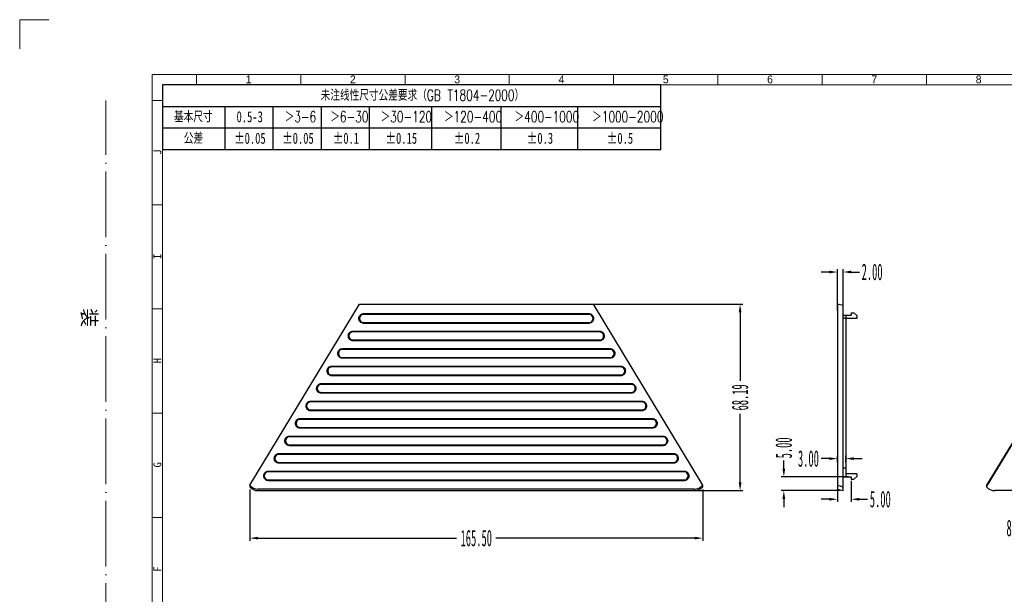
# Model space of a CAD drawing. Header units: millimetres. Extents: x 2960 to 3589, y 1910 to 2355.
# Tile 2 of 3: x 2960 to 3319, y 2145 to 2355. Entities that reach past the tile are written whole.
import ezdxf

# ---------------------------------------------------------------- set-up
doc = ezdxf.new("R2010")
doc.units = ezdxf.units.MM
for name, pattern in [('ACAD_ISO04W100', [30, 24, -3, 0, -3]), ('CENTERLINE', [30, 12, -1.5, 3, -1.5, 12]), ('SLD-实线', [0])]:
    doc.linetypes.add(name, pattern=pattern)
doc.layers.add('框', color=1, linetype='CENTERLINE', lineweight=5)
doc.layers.add('蓝色线', color=5, linetype='SLD-实线')
doc.styles.add('s', font='txt')
doc.styles.add('SLDTEXTSTYLE1', font='TXT', dxfattribs={"width": 0.469})
doc.styles.add('SLDTEXTSTYLE6', font='TXT', dxfattribs={"width": 0.7, "bigfont": 'bigfont'})
doc.styles.add('SLDTEXTSTYLE7', font='TXT', dxfattribs={"width": 0.7})
doc.styles.get("Standard").update_dxf_attribs({"font": 'arial.ttf'})
doc.dimstyles.new('副本 SLDDIMSTYLE1', dxfattribs={"dimtxt": 6, "dimasz": 3, "dimexe": 1, "dimexo": 1, "dimgap": 0.875, "dimtad": 0, "dimrnd": 1e-09, "dimzin": 4, "dimdsep": 46, "dimtxsty": 'SLDTEXTSTYLE1', "dimcen": 0.09, "dimclrd": 4, "dimclre": 4, "dimclrt": 6, "dimadec": 0, "dimazin": 0, "dimtfac": 1, "dimtofl": 0, "dimtmove": 0, "dimatfit": 3, "dimfxl": 0, "dimtolj": 1, "dimtzin": 12, "dimarcsym": 0})

# ---------------------------------------------------------------- blocks, each defined once
blk = doc.blocks.new('SW_TABLEANNOTATION_0')
at = {"layer": '蓝色线', "color": 0}
for p, q in [((0, 0), (0, -12.39)), ((95.59, 0), (0, 0)), ((95.59, -12.39), (95.59, 0)), ((0, -4.13), (95.59, -4.13)), ((11.95, -4.13), (11.95, -12.39)), ((21.18, -4.13), (21.18, -12.39)), ((30.4, -4.13), (30.4, -12.39)), ((39.63, -4.13), (39.63, -12.39)), ((51.58, -4.13), (51.58, -12.39)), ((64.89, -4.13), (64.89, -12.39)), ((79.56, -4.13), (79.56, -12.39)), ((0, -8.26), (95.59, -8.26)), ((0, -12.39), (95.59, -12.39))]:
    blk.add_line(p, q, dxfattribs=at)
at = {"layer": '蓝色线', "color": 0, "attachment_point": 1}
for s, insert, char_height, style in [('\\M+196A2\\M+1928D线\\M+190AB\\M+18EDA\\M+190A1\\M+18CF6\\M+18DB7\\M+19776\\M+18B81\\M+18169GB T1804-2000\\M+1816A', (30.32, -0.93), 2.11667, 'SLDTEXTSTYLE6'), ('\\M+18AEE\\M+1967B\\M+18EDA\\M+190A1', (2.2, -5.06), 2.1167, 'SLDTEXTSTYLE6'), ('0.5-3', (14.2, -5.06), 2.117, 'SLDTEXTSTYLE7'), ('\\M+181843-6', (23.43, -5.06), 2.1167, 'SLDTEXTSTYLE6'), ('\\M+181846-30', (32.18, -5.06), 2.1167, 'SLDTEXTSTYLE6'), ('\\M+1818430-120', (41.82, -5.06), 2.1167, 'SLDTEXTSTYLE6'), ('\\M+18184120-400', (53.98, -5.06), 2.1167, 'SLDTEXTSTYLE6'), ('\\M+18184400-1000', (67.5, -5.06), 2.1167, 'SLDTEXTSTYLE6'), ('\\M+181841000-2000', (82.38, -5.06), 2.1167, 'SLDTEXTSTYLE6'), ('\\M+18CF6\\M+18DB7', (4.09, -9.19), 2.1167, 'SLDTEXTSTYLE6'), ('\\M+5A1C00.05', (13.73, -9.19), 2.1167, 'SLDTEXTSTYLE7'), ('\\M+5A1C00.05', (22.95, -9.19), 2.1167, 'SLDTEXTSTYLE7'), ('\\M+5A1C00.1', (32.65, -9.19), 2.1167, 'SLDTEXTSTYLE7'), ('\\M+5A1C00.15', (42.77, -9.19), 2.1167, 'SLDTEXTSTYLE7'), ('\\M+5A1C00.2', (55.87, -9.19), 2.1167, 'SLDTEXTSTYLE7'), ('\\M+5A1C00.3', (69.86, -9.19), 2.1167, 'SLDTEXTSTYLE7'), ('\\M+5A1C00.5', (85.21, -9.19), 2.1167, 'SLDTEXTSTYLE7')]:
    blk.add_mtext(s, dxfattribs=dict(at, insert=insert, char_height=char_height, style=style))
blk = doc.blocks.new('*D61')
at = {"color": 4, "lineweight": -2}
for p, q in [((3165.34, 2250.84), (3223.77, 2250.84)), ((3222.77, 2247.84), (3222.77, 2222.78)), ((3222.77, 2185.65), (3222.77, 2210.71)), ((3193.31, 2182.65), (3223.77, 2182.65))]:
    blk.add_line(p, q, dxfattribs=at)
at = {"color": 4}
for points in [[(3222.27, 2247.84), (3223.27, 2247.84), (3222.77, 2250.84)], [(3222.27, 2185.65), (3223.27, 2185.65), (3222.77, 2182.65)]]:
    blk.add_solid(points, dxfattribs=at)
at = {"layer": 'Defpoints', "color": 0}
for p in [(3164.34, 2250.84), (3222.77, 2250.84), (3192.31, 2182.65)]:
    blk.add_point(p, dxfattribs=at)
at = {"color": 6, "insert": (3222.77, 2216.75), "char_height": 6, "attachment_point": 5, "rotation": 90, "style": 'SLDTEXTSTYLE1'}
blk.add_mtext('\\A1;68.19', dxfattribs=at)
blk = doc.blocks.new('*D62')
at = {"color": 4, "lineweight": -2}
for p, q in [((3043.63, 2183.07), (3043.63, 2164.29)), ((3209.13, 2183.07), (3209.13, 2164.29)), ((3046.63, 2165.29), (3119.18, 2165.29)), ((3206.13, 2165.29), (3133.59, 2165.29))]:
    blk.add_line(p, q, dxfattribs=at)
at = {"color": 4}
for points in [[(3046.63, 2165.79), (3046.63, 2164.79), (3043.63, 2165.29)], [(3206.13, 2165.79), (3206.13, 2164.79), (3209.13, 2165.29)]]:
    blk.add_solid(points, dxfattribs=at)
at = {"layer": 'Defpoints', "color": 0}
for p in [(3043.63, 2184.07), (3209.13, 2184.07), (3043.63, 2165.29)]:
    blk.add_point(p, dxfattribs=at)
at = {"color": 6, "insert": (3126.38, 2165.29), "char_height": 6, "attachment_point": 5, "style": 'SLDTEXTSTYLE1'}
blk.add_mtext('\\A1;165.50', dxfattribs=at)
blk = doc.blocks.new('*D63')
at = {"color": 4, "lineweight": -2}
for p, q in [((3258.37, 2248.36), (3258.37, 2263.57)), ((3260.37, 2250.13), (3260.37, 2263.57)), ((3255.37, 2262.57), (3252.37, 2262.57)), ((3263.37, 2262.57), (3266.37, 2262.57))]:
    blk.add_line(p, q, dxfattribs=at)
at = {"color": 4}
for points in [[(3255.37, 2263.07), (3255.37, 2262.07), (3258.37, 2262.57)], [(3263.37, 2263.07), (3263.37, 2262.07), (3260.37, 2262.57)]]:
    blk.add_solid(points, dxfattribs=at)
at = {"layer": 'Defpoints', "color": 0}
for p in [(3260.37, 2262.57), (3260.37, 2249.13), (3258.37, 2247.36)]:
    blk.add_point(p, dxfattribs=at)
at = {"color": 6, "insert": (3271, 2262.57), "char_height": 6, "attachment_point": 5, "style": 'SLDTEXTSTYLE1'}
blk.add_mtext('\\A1;2.00', dxfattribs=at)
blk = doc.blocks.new('*D64')
at = {"color": 4, "lineweight": -2}
for p, q in [((3258.37, 2184.3), (3258.37, 2178.51)), ((3263.37, 2186.25), (3263.37, 2178.51)), ((3255.37, 2179.51), (3252.37, 2179.51)), ((3266.37, 2179.51), (3269.37, 2179.51))]:
    blk.add_line(p, q, dxfattribs=at)
at = {"color": 4}
for points in [[(3255.37, 2180.01), (3255.37, 2179.01), (3258.37, 2179.51)], [(3266.37, 2180.01), (3266.37, 2179.01), (3263.37, 2179.51)]]:
    blk.add_solid(points, dxfattribs=at)
at = {"layer": 'Defpoints', "color": 0}
for p in [(3263.37, 2187.25), (3258.37, 2185.3), (3263.37, 2179.51)]:
    blk.add_point(p, dxfattribs=at)
at = {"color": 6, "insert": (3274, 2179.51), "char_height": 6, "attachment_point": 5, "style": 'SLDTEXTSTYLE1'}
blk.add_mtext('\\A1;5.00', dxfattribs=at)
blk = doc.blocks.new('*D65')
at = {"color": 4, "lineweight": -2}
for p, q in [((3255.37, 2194.36), (3252.37, 2194.36)), ((3258.37, 2193.02), (3258.37, 2195.36)), ((3261.37, 2193.02), (3261.37, 2195.36)), ((3264.37, 2194.36), (3267.37, 2194.36))]:
    blk.add_line(p, q, dxfattribs=at)
at = {"color": 4}
for points in [[(3255.37, 2194.86), (3255.37, 2193.86), (3258.37, 2194.36)], [(3264.37, 2194.86), (3264.37, 2193.86), (3261.37, 2194.36)]]:
    blk.add_solid(points, dxfattribs=at)
at = {"layer": 'Defpoints', "color": 0}
for p in [(3258.37, 2194.36), (3258.37, 2192.02), (3261.37, 2192.02)]:
    blk.add_point(p, dxfattribs=at)
at = {"color": 6, "insert": (3247.74, 2194.36), "char_height": 6, "attachment_point": 5, "style": 'SLDTEXTSTYLE1'}
blk.add_mtext('\\A1;3.00', dxfattribs=at)
blk = doc.blocks.new('*D67')
at = {"color": 4, "lineweight": -2}
for p, q in [((3331.56, 2185.85), (3331.56, 2167.95)), ((3339.56, 2185.85), (3339.56, 2167.95)), ((3331.56, 2168.95), (3328.56, 2168.95)), ((3336.56, 2168.95), (3334.56, 2168.95))]:
    blk.add_line(p, q, dxfattribs=at)
at = {"color": 4}
for points in [[(3334.56, 2169.45), (3334.56, 2168.45), (3331.56, 2168.95)], [(3336.56, 2169.45), (3336.56, 2168.45), (3339.56, 2168.95)]]:
    blk.add_solid(points, dxfattribs=at)
at = {"layer": 'Defpoints', "color": 0}
for p in [(3331.56, 2186.85), (3339.56, 2186.85), (3339.56, 2168.95)]:
    blk.add_point(p, dxfattribs=at)
at = {"color": 6, "insert": (3323.93, 2168.95), "char_height": 6, "attachment_point": 5, "style": 'SLDTEXTSTYLE1'}
blk.add_mtext('\\A1;8.00', dxfattribs=at)
blk = doc.blocks.new('*D70')
at = {"color": 4, "lineweight": -2}
for p, q in [((3238.75, 2190.65), (3238.75, 2193.65)), ((3262.37, 2187.65), (3237.75, 2187.65)), ((3259.37, 2182.65), (3237.75, 2182.65)), ((3238.75, 2179.65), (3238.75, 2176.65))]:
    blk.add_line(p, q, dxfattribs=at)
at = {"color": 4}
for points in [[(3238.25, 2190.65), (3239.25, 2190.65), (3238.75, 2187.65)], [(3238.25, 2179.65), (3239.25, 2179.65), (3238.75, 2182.65)]]:
    blk.add_solid(points, dxfattribs=at)
at = {"layer": 'Defpoints', "color": 0}
for p in [(3238.75, 2187.65), (3263.37, 2187.65), (3260.37, 2182.65)]:
    blk.add_point(p, dxfattribs=at)
at = {"color": 6, "insert": (3238.75, 2198.28), "char_height": 6, "attachment_point": 5, "rotation": 90, "style": 'SLDTEXTSTYLE1'}
blk.add_mtext('\\A1;5.00', dxfattribs=at)

msp = doc.modelspace()

# ---------------------------------------------------------------- linework, layer by layer
at = {"color": 7, "linetype": 'Continuous'}
for p, q in [((3043.676, 2184.644), (3083.687, 2250.839)), ((3083.687, 2250.839), (3169.076, 2250.839)), ((3169.076, 2250.839), (3209.088, 2184.644)), ((3258.37, 2250.839), (3258.37, 2183.211)), ((3260.37, 2250.336), (3258.37, 2250.839)), ((3260.37, 2182.652), (3260.37, 2250.336)), ((3312.812, 2184.072), (3352.866, 2250.336)), ((3352.866, 2250.839), (3312.855, 2184.644)), ((3085.229, 2247.132), (3085.229, 2247.364)), ((3085.229, 2247.364), (3167.535, 2247.364)), ((3085.229, 2247.164), (3167.535, 2247.164)), ((3167.535, 2247.132), (3085.229, 2247.132)), ((3167.535, 2247.132), (3167.535, 2247.364)), ((3260.37, 2246.836), (3263.37, 2246.836)), ((3260.37, 2245.774), (3261.37, 2245.774)), ((3261.37, 2246.836), (3261.37, 2187.652)), ((3265.37, 2245.636), (3261.37, 2245.636)), ((3263.37, 2247.636), (3263.37, 2246.836)), ((3263.37, 2247.636), (3264.37, 2247.636)), ((3265.37, 2246.636), (3264.37, 2247.636)), ((3265.37, 2246.636), (3265.37, 2245.636)), ((3085.229, 2243.807), (3085.229, 2244.039)), ((3085.229, 2244.039), (3167.535, 2244.039)), ((3167.535, 2244.007), (3085.229, 2244.007)), ((3167.535, 2243.807), (3085.229, 2243.807)), ((3167.535, 2243.807), (3167.535, 2244.039)), ((3081.365, 2240.74), (3081.365, 2240.971)), ((3081.365, 2240.971), (3171.399, 2240.971)), ((3081.365, 2240.772), (3171.399, 2240.772)), ((3171.399, 2240.74), (3081.365, 2240.74)), ((3081.365, 2237.415), (3081.365, 2237.646)), ((3081.365, 2237.646), (3171.399, 2237.646)), ((3171.399, 2237.614), (3081.365, 2237.614)), ((3171.399, 2240.74), (3171.399, 2240.971)), ((3171.399, 2237.415), (3171.399, 2237.646)), ((3077.501, 2234.347), (3077.501, 2234.579)), ((3077.501, 2234.579), (3175.263, 2234.579)), ((3077.501, 2234.379), (3175.263, 2234.379)), ((3175.263, 2234.347), (3077.501, 2234.347)), ((3171.399, 2237.415), (3081.365, 2237.415)), ((3175.263, 2234.347), (3175.263, 2234.579)), ((3077.501, 2231.022), (3077.501, 2231.254)), ((3077.501, 2231.254), (3175.263, 2231.254)), ((3175.263, 2231.222), (3077.501, 2231.222)), ((3175.263, 2231.022), (3077.501, 2231.022)), ((3175.263, 2231.022), (3175.263, 2231.254)), ((3073.637, 2227.954), (3073.637, 2228.186)), ((3073.637, 2228.186), (3179.127, 2228.186)), ((3073.637, 2227.986), (3179.127, 2227.986)), ((3179.127, 2227.954), (3073.637, 2227.954)), ((3179.127, 2227.954), (3179.127, 2228.186)), ((3073.637, 2224.629), (3073.637, 2224.861)), ((3073.637, 2224.861), (3179.127, 2224.861)), ((3179.127, 2224.829), (3073.637, 2224.829)), ((3179.127, 2224.629), (3073.637, 2224.629)), ((3179.127, 2224.629), (3179.127, 2224.861)), ((3069.773, 2221.562), (3069.773, 2221.794)), ((3069.773, 2221.794), (3182.991, 2221.794)), ((3069.773, 2221.594), (3182.991, 2221.594)), ((3182.991, 2221.562), (3069.773, 2221.562)), ((3182.991, 2221.562), (3182.991, 2221.794)), ((3069.773, 2218.237), (3069.773, 2218.469)), ((3069.773, 2218.469), (3182.991, 2218.469)), ((3182.991, 2218.437), (3069.773, 2218.437)), ((3182.991, 2218.237), (3069.773, 2218.237)), ((3182.991, 2218.237), (3182.991, 2218.469)), ((3065.909, 2215.169), (3065.909, 2215.401)), ((3065.909, 2215.401), (3186.855, 2215.401)), ((3065.909, 2215.201), (3186.855, 2215.201)), ((3186.855, 2215.169), (3065.909, 2215.169)), ((3186.855, 2215.169), (3186.855, 2215.401)), ((3062.045, 2208.777), (3062.045, 2209.008)), ((3062.045, 2209.008), (3190.719, 2209.008)), ((3062.045, 2208.809), (3190.719, 2208.809)), ((3190.719, 2208.777), (3062.045, 2208.777)), ((3065.909, 2211.844), (3065.909, 2212.076)), ((3065.909, 2212.076), (3186.855, 2212.076)), ((3186.855, 2212.044), (3065.909, 2212.044)), ((3186.855, 2211.844), (3065.909, 2211.844)), ((3186.855, 2211.844), (3186.855, 2212.076)), ((3190.719, 2208.777), (3190.719, 2209.008)), ((3062.045, 2205.452), (3062.045, 2205.683)), ((3062.045, 2205.683), (3190.719, 2205.683)), ((3190.719, 2205.651), (3062.045, 2205.651)), ((3190.719, 2205.452), (3062.045, 2205.452)), ((3190.719, 2205.452), (3190.719, 2205.683)), ((3058.181, 2202.384), (3058.181, 2202.616)), ((3058.181, 2202.616), (3194.583, 2202.616)), ((3058.181, 2202.416), (3194.583, 2202.416)), ((3194.583, 2202.384), (3058.181, 2202.384)), ((3194.583, 2202.384), (3194.583, 2202.616)), ((3058.181, 2199.059), (3058.181, 2199.291)), ((3058.181, 2199.291), (3194.583, 2199.291)), ((3194.583, 2199.259), (3058.181, 2199.259)), ((3194.583, 2199.059), (3058.181, 2199.059)), ((3194.583, 2199.059), (3194.583, 2199.291)), ((3054.317, 2195.991), (3054.317, 2196.223)), ((3054.317, 2196.223), (3198.447, 2196.223)), ((3054.317, 2196.023), (3198.447, 2196.023)), ((3198.447, 2195.991), (3054.317, 2195.991)), ((3198.447, 2195.991), (3198.447, 2196.223)), ((3054.317, 2192.667), (3054.317, 2192.898)), ((3054.317, 2192.898), (3198.447, 2192.898)), ((3198.447, 2192.866), (3054.317, 2192.866)), ((3198.447, 2192.667), (3054.317, 2192.667)), ((3198.447, 2192.667), (3198.447, 2192.898)), ((3260.37, 2190.99), (3261.37, 2190.99)), ((3050.452, 2189.599), (3050.452, 2189.831)), ((3050.452, 2189.831), (3202.311, 2189.831)), ((3050.452, 2189.631), (3202.311, 2189.631)), ((3202.311, 2189.599), (3050.452, 2189.599)), ((3202.311, 2189.599), (3202.311, 2189.831)), ((3260.37, 2187.652), (3263.37, 2187.652)), ((3265.37, 2188.852), (3261.37, 2188.852)), ((3263.37, 2187.652), (3263.37, 2186.852)), ((3264.37, 2186.852), (3265.37, 2187.852)), ((3265.37, 2188.852), (3265.37, 2187.852)), ((3050.452, 2186.274), (3050.452, 2186.506)), ((3050.452, 2186.506), (3202.311, 2186.506)), ((3202.311, 2186.474), (3050.452, 2186.474)), ((3202.311, 2186.274), (3050.452, 2186.274)), ((3202.311, 2186.274), (3202.311, 2186.506)), ((3263.37, 2186.852), (3264.37, 2186.852)), ((3046.69, 2183.211), (3046.635, 2182.652)), ((3046.635, 2182.652), (3206.128, 2182.652)), ((3206.074, 2183.211), (3046.69, 2183.211)), ((3206.074, 2183.211), (3206.128, 2182.652)), ((3258.37, 2183.211), (3260.37, 2182.652)), ((3475.307, 2182.652), (3315.814, 2182.652))]:
    msp.add_line(p, q, dxfattribs=at)
for centre, major_axis, ratio, start_param, end_param in [((3085.229, 2245.586), (0, -1.547), 0.9698733, 3.1415927, 6.2831853), ((3167.535, 2245.586), (0, -1.547), 0.9698733, 0, 3.1415927), ((3081.365, 2239.193), (0, -1.547), 0.9698733, 3.1415927, 6.2831853), ((3171.399, 2239.193), (0, -1.547), 0.9698733, 0, 3.1415927), ((3077.501, 2232.8), (0, -1.547), 0.9698733, 3.1415927, 6.2831853), ((3175.263, 2232.8), (0, -1.547), 0.9698733, 0, 3.1415927), ((3073.637, 2226.408), (0, -1.547), 0.9698733, 3.1415927, 6.2831853), ((3179.127, 2226.408), (0, -1.547), 0.9698733, 0, 3.1415927), ((3069.773, 2220.015), (0, -1.547), 0.9698733, 3.1415927, 6.2831853), ((3182.991, 2220.015), (0, -1.547), 0.9698733, 0, 3.1415927), ((3065.909, 2213.623), (0, -1.547), 0.9698733, 3.1415927, 6.2831853), ((3186.855, 2213.623), (0, -1.547), 0.9698733, 0, 3.1415927), ((3062.045, 2207.23), (0, -1.547), 0.9698733, 3.1415927, 6.2831853), ((3190.719, 2207.23), (0, -1.547), 0.9698733, 0, 3.1415927), ((3058.181, 2200.837), (0, -1.547), 0.9698733, 3.1415927, 6.2831853), ((3194.583, 2200.837), (0, -1.547), 0.9698733, 0, 3.1415927), ((3054.317, 2194.445), (0, -1.547), 0.9698733, 3.1415927, 6.2831853), ((3198.447, 2194.445), (0, -1.547), 0.9698733, 0, 3.1415927), ((3050.452, 2188.052), (0, -1.547), 0.9698733, 3.1415927, 6.2831853), ((3202.311, 2188.052), (0, -1.547), 0.9698733, 0, 3.1415927), ((3043.004, 2149.198), (9.167, 130.609), 0.0143728, 1.2969692, 1.3015218), ((3046.665, 2186.805), (0.402, 4.135), 0.9628341, -3.9004861, -3.0481406), ((3046.719, 2187.364), (0.402, 4.135), 0.9628341, -3.9050387, -3.0481406), ((3206.045, 2187.364), (-0.402, 4.135), 0.9628341, -3.2350447, -2.3781466), ((3206.099, 2186.805), (-0.402, 4.135), 0.9628341, -3.2350447, -2.3826992), ((3209.76, 2149.198), (-9.167, 130.609), 0.0143728, -1.3015218, -1.2969692), ((3395.066, 2149.198), (459.79, -130.569), 0.0071036, -1.8706419, -1.8660893), ((3312.183, 2149.198), (9.167, 130.609), 0.0143728, 1.2969692, 1.3015218), ((3315.844, 2186.805), (0.402, 4.135), 0.9628341, 2.3826992, 3.2350447)]:
    msp.add_ellipse(centre, major_axis=major_axis, ratio=ratio, start_param=start_param, end_param=end_param, dxfattribs=at)
for points, knots in [([(3085.229, 2243.807), (3085.001, 2243.807), (3084.538, 2243.902), (3083.963, 2244.306), (3083.583, 2244.897), (3083.454, 2245.587), (3083.585, 2246.276), (3083.965, 2246.867), (3084.54, 2247.269), (3085.001, 2247.364), (3085.229, 2247.364)], [0, 0, 0, 0, 0.1250333, 0.2500642, 0.3751568, 0.5002614, 0.6253496, 0.7503499, 0.8752184, 1, 1, 1, 1]), ([(3085.229, 2244.007), (3085.027, 2244.007), (3084.617, 2244.092), (3084.108, 2244.451), (3083.773, 2244.976), (3083.659, 2245.587), (3083.774, 2246.198), (3084.109, 2246.722), (3084.618, 2247.08), (3085.027, 2247.164), (3085.229, 2247.164)], [0, 0, 0, 0, 0.1250244, 0.2500528, 0.3751496, 0.5002609, 0.6253558, 0.7503598, 0.8752265, 1, 1, 1, 1]), ([(3167.535, 2247.364), (3167.763, 2247.364), (3168.225, 2247.269), (3168.801, 2246.865), (3169.18, 2246.274), (3169.31, 2245.584), (3169.179, 2244.895), (3168.799, 2244.304), (3168.224, 2243.902), (3167.763, 2243.807), (3167.535, 2243.807)], [0, 0, 0, 0, 0.1250333, 0.2500642, 0.3751568, 0.5002614, 0.6253496, 0.7503499, 0.8752184, 1, 1, 1, 1]), ([(3167.535, 2247.164), (3167.737, 2247.164), (3168.147, 2247.08), (3168.656, 2246.72), (3168.991, 2246.196), (3169.105, 2245.584), (3168.99, 2244.973), (3168.654, 2244.449), (3168.146, 2244.091), (3167.737, 2244.007), (3167.535, 2244.007)], [0, 0, 0, 0, 0.1250244, 0.2500528, 0.3751496, 0.5002609, 0.6253558, 0.7503598, 0.8752265, 1, 1, 1, 1]), ([(3081.365, 2237.415), (3081.137, 2237.415), (3080.674, 2237.51), (3080.099, 2237.913), (3079.719, 2238.505), (3079.59, 2239.194), (3079.72, 2239.884), (3080.101, 2240.474), (3080.676, 2240.877), (3081.137, 2240.971), (3081.365, 2240.971)], [0, 0, 0, 0, 0.1250333, 0.2500642, 0.3751568, 0.5002614, 0.6253496, 0.7503499, 0.8752184, 1, 1, 1, 1]), ([(3081.365, 2237.614), (3081.163, 2237.614), (3080.753, 2237.699), (3080.244, 2238.058), (3079.909, 2238.583), (3079.795, 2239.194), (3079.91, 2239.805), (3080.245, 2240.329), (3080.754, 2240.687), (3081.163, 2240.772), (3081.365, 2240.772)], [0, 0, 0, 0, 0.1250244, 0.2500528, 0.3751496, 0.5002609, 0.6253558, 0.7503598, 0.8752265, 1, 1, 1, 1]), ([(3171.399, 2240.971), (3171.627, 2240.971), (3172.089, 2240.876), (3172.665, 2240.473), (3173.044, 2239.881), (3173.174, 2239.192), (3173.043, 2238.502), (3172.663, 2237.912), (3172.088, 2237.509), (3171.627, 2237.415), (3171.399, 2237.415)], [0, 0, 0, 0, 0.1250333, 0.2500642, 0.3751568, 0.5002614, 0.6253496, 0.7503499, 0.8752184, 1, 1, 1, 1]), ([(3171.399, 2240.772), (3171.601, 2240.772), (3172.011, 2240.687), (3172.52, 2240.328), (3172.855, 2239.803), (3172.969, 2239.192), (3172.854, 2238.581), (3172.518, 2238.057), (3172.01, 2237.699), (3171.601, 2237.614), (3171.399, 2237.614)], [0, 0, 0, 0, 0.1250244, 0.2500528, 0.3751496, 0.5002609, 0.6253558, 0.7503598, 0.8752265, 1, 1, 1, 1]), ([(3077.501, 2231.022), (3077.272, 2231.022), (3076.81, 2231.117), (3076.235, 2231.521), (3075.855, 2232.112), (3075.726, 2232.802), (3075.856, 2233.491), (3076.236, 2234.082), (3076.811, 2234.484), (3077.273, 2234.579), (3077.501, 2234.579)], [0, 0, 0, 0, 0.1250333, 0.2500642, 0.3751568, 0.5002614, 0.6253496, 0.7503499, 0.8752184, 1, 1, 1, 1]), ([(3077.501, 2231.222), (3077.298, 2231.222), (3076.889, 2231.306), (3076.38, 2231.666), (3076.045, 2232.19), (3075.931, 2232.802), (3076.046, 2233.413), (3076.381, 2233.937), (3076.89, 2234.295), (3077.299, 2234.379), (3077.501, 2234.379)], [0, 0, 0, 0, 0.1250244, 0.2500528, 0.3751496, 0.5002609, 0.6253558, 0.7503598, 0.8752265, 1, 1, 1, 1]), ([(3175.263, 2234.579), (3175.491, 2234.579), (3175.953, 2234.484), (3176.529, 2234.08), (3176.908, 2233.489), (3177.038, 2232.799), (3176.907, 2232.11), (3176.527, 2231.519), (3175.952, 2231.117), (3175.491, 2231.022), (3175.263, 2231.022)], [0, 0, 0, 0, 0.1250333, 0.2500642, 0.3751568, 0.5002614, 0.6253496, 0.7503499, 0.8752184, 1, 1, 1, 1]), ([(3175.263, 2234.379), (3175.465, 2234.379), (3175.875, 2234.294), (3176.384, 2233.935), (3176.719, 2233.41), (3176.833, 2232.799), (3176.718, 2232.188), (3176.382, 2231.664), (3175.874, 2231.306), (3175.465, 2231.222), (3175.263, 2231.222)], [0, 0, 0, 0, 0.1250244, 0.2500528, 0.3751496, 0.5002609, 0.6253558, 0.7503598, 0.8752265, 1, 1, 1, 1]), ([(3073.637, 2224.629), (3073.408, 2224.63), (3072.946, 2224.724), (3072.371, 2225.128), (3071.991, 2225.719), (3071.862, 2226.409), (3071.992, 2227.099), (3072.372, 2227.689), (3072.947, 2228.091), (3073.409, 2228.186), (3073.637, 2228.186)], [0, 0, 0, 0, 0.1250333, 0.2500642, 0.3751568, 0.5002614, 0.6253496, 0.7503499, 0.8752184, 1, 1, 1, 1]), ([(3073.637, 2224.829), (3073.434, 2224.829), (3073.025, 2224.914), (3072.516, 2225.273), (3072.181, 2225.798), (3072.067, 2226.409), (3072.182, 2227.02), (3072.517, 2227.544), (3073.026, 2227.902), (3073.435, 2227.986), (3073.637, 2227.986)], [0, 0, 0, 0, 0.1250244, 0.2500528, 0.3751496, 0.5002609, 0.6253558, 0.7503598, 0.8752265, 1, 1, 1, 1]), ([(3179.127, 2228.186), (3179.355, 2228.186), (3179.818, 2228.091), (3180.393, 2227.688), (3180.772, 2227.096), (3180.902, 2226.406), (3180.771, 2225.717), (3180.391, 2225.127), (3179.816, 2224.724), (3179.355, 2224.63), (3179.127, 2224.629)], [0, 0, 0, 0, 0.1250333, 0.2500642, 0.3751568, 0.5002614, 0.6253496, 0.7503499, 0.8752184, 1, 1, 1, 1]), ([(3179.127, 2227.986), (3179.329, 2227.986), (3179.739, 2227.902), (3180.248, 2227.543), (3180.583, 2227.018), (3180.697, 2226.407), (3180.582, 2225.796), (3180.246, 2225.272), (3179.738, 2224.913), (3179.329, 2224.829), (3179.127, 2224.829)], [0, 0, 0, 0, 0.1250244, 0.2500528, 0.3751496, 0.5002609, 0.6253558, 0.7503598, 0.8752265, 1, 1, 1, 1]), ([(3069.773, 2218.237), (3069.544, 2218.237), (3069.082, 2218.332), (3068.507, 2218.735), (3068.127, 2219.327), (3067.998, 2220.017), (3068.128, 2220.706), (3068.508, 2221.297), (3069.083, 2221.699), (3069.545, 2221.794), (3069.773, 2221.794)], [0, 0, 0, 0, 0.1250333, 0.2500642, 0.3751568, 0.5002614, 0.6253496, 0.7503499, 0.8752184, 1, 1, 1, 1]), ([(3069.773, 2218.437), (3069.57, 2218.437), (3069.161, 2218.521), (3068.652, 2218.88), (3068.317, 2219.405), (3068.203, 2220.017), (3068.318, 2220.627), (3068.653, 2221.151), (3069.162, 2221.51), (3069.571, 2221.594), (3069.773, 2221.594)], [0, 0, 0, 0, 0.1250244, 0.2500528, 0.3751496, 0.5002609, 0.6253558, 0.7503598, 0.8752265, 1, 1, 1, 1]), ([(3182.991, 2221.794), (3183.219, 2221.793), (3183.682, 2221.699), (3184.257, 2221.295), (3184.636, 2220.704), (3184.766, 2220.014), (3184.635, 2219.324), (3184.255, 2218.734), (3183.68, 2218.332), (3183.219, 2218.237), (3182.991, 2218.237)], [0, 0, 0, 0, 0.1250333, 0.2500642, 0.3751568, 0.5002614, 0.6253496, 0.7503499, 0.8752184, 1, 1, 1, 1]), ([(3182.991, 2221.594), (3183.193, 2221.594), (3183.603, 2221.509), (3184.112, 2221.15), (3184.447, 2220.625), (3184.561, 2220.014), (3184.446, 2219.403), (3184.111, 2218.879), (3183.602, 2218.521), (3183.193, 2218.437), (3182.991, 2218.437)], [0, 0, 0, 0, 0.1250244, 0.2500528, 0.3751496, 0.5002609, 0.6253558, 0.7503598, 0.8752265, 1, 1, 1, 1]), ([(3065.909, 2211.844), (3065.68, 2211.844), (3065.218, 2211.939), (3064.643, 2212.343), (3064.263, 2212.934), (3064.134, 2213.624), (3064.264, 2214.313), (3064.644, 2214.904), (3065.219, 2215.306), (3065.681, 2215.401), (3065.909, 2215.401)], [0, 0, 0, 0, 0.1250333, 0.2500642, 0.3751568, 0.5002614, 0.6253496, 0.7503499, 0.8752184, 1, 1, 1, 1]), ([(3065.909, 2212.044), (3065.706, 2212.044), (3065.297, 2212.129), (3064.788, 2212.488), (3064.453, 2213.013), (3064.338, 2213.624), (3064.454, 2214.235), (3064.789, 2214.759), (3065.298, 2215.117), (3065.707, 2215.201), (3065.909, 2215.201)], [0, 0, 0, 0, 0.1250244, 0.2500528, 0.3751496, 0.5002609, 0.6253558, 0.7503598, 0.8752265, 1, 1, 1, 1]), ([(3186.855, 2215.401), (3187.083, 2215.401), (3187.546, 2215.306), (3188.121, 2214.902), (3188.5, 2214.311), (3188.63, 2213.621), (3188.499, 2212.932), (3188.119, 2212.341), (3187.544, 2211.939), (3187.083, 2211.844), (3186.855, 2211.844)], [0, 0, 0, 0, 0.1250333, 0.2500642, 0.3751568, 0.5002614, 0.6253496, 0.7503499, 0.8752184, 1, 1, 1, 1]), ([(3186.855, 2215.201), (3187.057, 2215.201), (3187.467, 2215.117), (3187.976, 2214.757), (3188.311, 2214.233), (3188.425, 2213.621), (3188.31, 2213.01), (3187.975, 2212.486), (3187.466, 2212.128), (3187.057, 2212.044), (3186.855, 2212.044)], [0, 0, 0, 0, 0.1250244, 0.2500528, 0.3751496, 0.5002609, 0.6253558, 0.7503598, 0.8752265, 1, 1, 1, 1]), ([(3062.045, 2205.452), (3061.816, 2205.452), (3061.354, 2205.547), (3060.779, 2205.95), (3060.399, 2206.542), (3060.269, 2207.232), (3060.4, 2207.921), (3060.78, 2208.511), (3061.355, 2208.914), (3061.817, 2209.008), (3062.045, 2209.008)], [0, 0, 0, 0, 0.1250333, 0.2500642, 0.3751568, 0.5002614, 0.6253496, 0.7503499, 0.8752184, 1, 1, 1, 1]), ([(3062.045, 2205.651), (3061.842, 2205.651), (3061.433, 2205.736), (3060.924, 2206.095), (3060.589, 2206.62), (3060.474, 2207.231), (3060.59, 2207.842), (3060.925, 2208.366), (3061.434, 2208.724), (3061.843, 2208.809), (3062.045, 2208.809)], [0, 0, 0, 0, 0.1250244, 0.2500528, 0.3751496, 0.5002609, 0.6253558, 0.7503598, 0.8752265, 1, 1, 1, 1]), ([(3190.719, 2209.008), (3190.947, 2209.008), (3191.41, 2208.913), (3191.985, 2208.51), (3192.365, 2207.918), (3192.494, 2207.229), (3192.363, 2206.539), (3191.983, 2205.949), (3191.408, 2205.546), (3190.947, 2205.452), (3190.719, 2205.452)], [0, 0, 0, 0, 0.1250333, 0.2500642, 0.3751568, 0.5002614, 0.6253496, 0.7503499, 0.8752184, 1, 1, 1, 1]), ([(3190.719, 2208.809), (3190.921, 2208.809), (3191.331, 2208.724), (3191.84, 2208.365), (3192.175, 2207.84), (3192.289, 2207.229), (3192.174, 2206.618), (3191.839, 2206.094), (3191.33, 2205.736), (3190.921, 2205.651), (3190.719, 2205.651)], [0, 0, 0, 0, 0.1250244, 0.2500528, 0.3751496, 0.5002609, 0.6253558, 0.7503598, 0.8752265, 1, 1, 1, 1]), ([(3058.181, 2199.059), (3057.952, 2199.059), (3057.49, 2199.154), (3056.915, 2199.558), (3056.535, 2200.149), (3056.405, 2200.839), (3056.536, 2201.528), (3056.916, 2202.119), (3057.491, 2202.521), (3057.953, 2202.616), (3058.181, 2202.616)], [0, 0, 0, 0, 0.1250333, 0.2500642, 0.3751568, 0.5002614, 0.6253496, 0.7503499, 0.8752184, 1, 1, 1, 1]), ([(3058.181, 2199.259), (3057.978, 2199.259), (3057.569, 2199.343), (3057.06, 2199.703), (3056.725, 2200.227), (3056.61, 2200.839), (3056.725, 2201.45), (3057.061, 2201.974), (3057.57, 2202.332), (3057.979, 2202.416), (3058.181, 2202.416)], [0, 0, 0, 0, 0.1250244, 0.2500528, 0.3751496, 0.5002609, 0.6253558, 0.7503598, 0.8752265, 1, 1, 1, 1]), ([(3194.583, 2202.616), (3194.811, 2202.616), (3195.274, 2202.521), (3195.849, 2202.117), (3196.229, 2201.526), (3196.358, 2200.836), (3196.228, 2200.147), (3195.847, 2199.556), (3195.272, 2199.154), (3194.811, 2199.059), (3194.583, 2199.059)], [0, 0, 0, 0, 0.1250333, 0.2500642, 0.3751568, 0.5002614, 0.6253496, 0.7503499, 0.8752184, 1, 1, 1, 1]), ([(3194.583, 2202.416), (3194.786, 2202.416), (3195.195, 2202.331), (3195.704, 2201.972), (3196.039, 2201.447), (3196.153, 2200.836), (3196.038, 2200.225), (3195.703, 2199.701), (3195.194, 2199.343), (3194.785, 2199.259), (3194.583, 2199.259)], [0, 0, 0, 0, 0.1250244, 0.2500528, 0.3751496, 0.5002609, 0.6253558, 0.7503598, 0.8752265, 1, 1, 1, 1]), ([(3054.317, 2192.667), (3054.088, 2192.667), (3053.626, 2192.762), (3053.051, 2193.165), (3052.671, 2193.757), (3052.541, 2194.446), (3052.672, 2195.136), (3053.052, 2195.726), (3053.627, 2196.129), (3054.089, 2196.223), (3054.317, 2196.223)], [0, 0, 0, 0, 0.1250333, 0.2500642, 0.3751568, 0.5002614, 0.6253496, 0.7503499, 0.8752184, 1, 1, 1, 1]), ([(3054.317, 2192.866), (3054.114, 2192.866), (3053.704, 2192.951), (3053.196, 2193.31), (3052.86, 2193.835), (3052.746, 2194.446), (3052.861, 2195.057), (3053.197, 2195.581), (3053.706, 2195.939), (3054.115, 2196.023), (3054.317, 2196.023)], [0, 0, 0, 0, 0.1250244, 0.2500528, 0.3751496, 0.5002609, 0.6253558, 0.7503598, 0.8752265, 1, 1, 1, 1]), ([(3198.447, 2196.223), (3198.676, 2196.223), (3199.138, 2196.128), (3199.713, 2195.725), (3200.093, 2195.133), (3200.222, 2194.443), (3200.092, 2193.754), (3199.712, 2193.164), (3199.137, 2192.761), (3198.675, 2192.667), (3198.447, 2192.667)], [0, 0, 0, 0, 0.1250333, 0.2500642, 0.3751568, 0.5002614, 0.6253496, 0.7503499, 0.8752184, 1, 1, 1, 1]), ([(3198.447, 2196.023), (3198.65, 2196.023), (3199.059, 2195.939), (3199.568, 2195.58), (3199.903, 2195.055), (3200.017, 2194.444), (3199.902, 2193.833), (3199.567, 2193.309), (3199.058, 2192.951), (3198.649, 2192.866), (3198.447, 2192.866)], [0, 0, 0, 0, 0.1250244, 0.2500528, 0.3751496, 0.5002609, 0.6253558, 0.7503598, 0.8752265, 1, 1, 1, 1]), ([(3050.452, 2186.274), (3050.224, 2186.274), (3049.762, 2186.369), (3049.186, 2186.773), (3048.807, 2187.364), (3048.677, 2188.054), (3048.808, 2188.743), (3049.188, 2189.334), (3049.763, 2189.736), (3050.225, 2189.831), (3050.452, 2189.831)], [0, 0, 0, 0, 0.1250333, 0.2500642, 0.3751568, 0.5002614, 0.6253496, 0.7503499, 0.8752184, 1, 1, 1, 1]), ([(3050.452, 2186.474), (3050.25, 2186.474), (3049.84, 2186.558), (3049.331, 2186.917), (3048.996, 2187.442), (3048.882, 2188.054), (3048.997, 2188.665), (3049.333, 2189.189), (3049.842, 2189.547), (3050.251, 2189.631), (3050.452, 2189.631)], [0, 0, 0, 0, 0.1250244, 0.2500528, 0.3751496, 0.5002609, 0.6253558, 0.7503598, 0.8752265, 1, 1, 1, 1]), ([(3202.311, 2189.831), (3202.54, 2189.831), (3203.002, 2189.736), (3203.577, 2189.332), (3203.957, 2188.741), (3204.086, 2188.051), (3203.956, 2187.361), (3203.576, 2186.771), (3203.001, 2186.369), (3202.539, 2186.274), (3202.311, 2186.274)], [0, 0, 0, 0, 0.1250333, 0.2500642, 0.3751568, 0.5002614, 0.6253496, 0.7503499, 0.8752184, 1, 1, 1, 1]), ([(3202.311, 2189.631), (3202.514, 2189.631), (3202.923, 2189.546), (3203.432, 2189.187), (3203.767, 2188.662), (3203.881, 2188.051), (3203.766, 2187.44), (3203.431, 2186.916), (3202.922, 2186.558), (3202.513, 2186.474), (3202.311, 2186.474)], [0, 0, 0, 0, 0.1250244, 0.2500528, 0.3751496, 0.5002609, 0.6253558, 0.7503598, 0.8752265, 1, 1, 1, 1])]:
    msp.add_open_spline(points, degree=3, knots=knots, dxfattribs=at)
at = {"layer": '框', "color": 1, "linetype": 'Continuous', "lineweight": 15}
for p, q in [((3024.14, 2330.992), (3024.14, 2334.802)), ((3062.244, 2330.992), (3062.244, 2334.802)), ((3100.348, 2330.992), (3100.348, 2334.802)), ((3138.451, 2330.992), (3138.451, 2334.802)), ((3176.555, 2330.992), (3176.555, 2334.802)), ((3214.659, 2330.992), (3214.659, 2334.802)), ((3252.763, 2330.992), (3252.763, 2334.802)), ((3290.866, 2330.992), (3290.866, 2334.802)), ((3011.756, 2325.276), (3007.946, 2325.276)), ((3011.756, 2287.172), (3007.946, 2287.172)), ((3011.756, 2249.068), (3007.946, 2249.068)), ((3011.756, 2210.965), (3007.946, 2210.965)), ((3011.756, 2172.861), (3007.946, 2172.861))]:
    msp.add_line(p, q, dxfattribs=at)
at = {"layer": '框', "color": 1, "linetype": 'ACAD_ISO04W100', "lineweight": 15}
msp.add_line((2990.989, 1944.238), (2990.989, 2325.276), dxfattribs=at)
at = {"layer": '框', "color": 1, "linetype": 'Continuous', "lineweight": 15}
msp.add_lwpolyline([(2970.172, 2354.803), (2959.573, 2354.803), (2959.573, 2344.204)], dxfattribs=at)
for points in [[(3007.946, 1934.713), (3573.787, 1934.713), (3573.787, 2334.802), (3007.946, 2334.802)], [(3011.756, 1938.523), (3569.976, 1938.523), (3569.976, 2330.992), (3011.756, 2330.992)]]:
    msp.add_lwpolyline(points, close=True, dxfattribs=at)

# ---------------------------------------------------------------- block references
at = {"layer": '蓝色线', "xscale": 1.905187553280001, "yscale": 1.905187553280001, "zscale": 1.905187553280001}
msp.add_blockref('SW_TABLEANNOTATION_0', (3011.756, 2330.992), dxfattribs=at)

# ---------------------------------------------------------------- texts
at = {"layer": '框', "color": 1, "linetype": 'Continuous', "lineweight": 15, "char_height": 2.85778, "attachment_point": 1}
for s, insert, width in [('{\\fﾷￂￋￎ_GB2312|b0|i0|c134|p49;1}', (3042.13, 2334.413), 1.47514), ('{\\fﾷￂￋￎ_GB2312|b0|i0|c134|p49;2}', (3080.234, 2334.413), 1.47519), ('{\\fﾷￂￋￎ_GB2312|b0|i0|c134|p49;3}', (3118.337, 2334.413), 1.47519), ('{\\fﾷￂￋￎ_GB2312|b0|i0|c134|p49;4}', (3156.441, 2334.413), 1.47519), ('{\\fﾷￂￋￎ_GB2312|b0|i0|c134|p49;5}', (3194.545, 2334.413), 1.47519), ('{\\fﾷￂￋￎ_GB2312|b0|i0|c134|p49;6}', (3232.649, 2334.413), 1.47519), ('{\\fﾷￂￋￎ_GB2312|b0|i0|c134|p49;7}', (3270.752, 2334.413), 1.47519), ('{\\fﾷￂￋￎ_GB2312|b0|i0|c134|p49;8}', (3308.856, 2334.413), 1.47519)]:
    msp.add_mtext(s, dxfattribs=dict(at, insert=insert, width=width))
at = {"layer": '框', "color": 1, "linetype": 'Continuous', "lineweight": 15, "char_height": 2.858, "width": 3.81038, "attachment_point": 1, "rotation": 90, "style": 's'}
for s, insert in [('J', (3008.441, 2305.428)), ('I', (3008.441, 2267.324)), ('H', (3008.441, 2229.221)), ('G', (3008.441, 2191.117)), ('F', (3008.441, 2153.013))]:
    msp.add_mtext(s, dxfattribs=dict(at, insert=insert))
at = {"layer": '框', "color": 1, "linetype": 'ACAD_ISO04W100', "lineweight": 15, "insert": (2984.663, 2125.436), "char_height": 5.29913, "width": 280.40722, "attachment_point": 5, "rotation": 270, "style": 's'}
msp.add_mtext('装                                订                               线', dxfattribs=at)

# ---------------------------------------------------------------- dimensions: what is measured, and where the dimension line sits
for base, p1, p2, picture, middle in [((3260.37, 2262.568), (3258.37, 2247.356), (3260.37, 2249.127), '*D63', (3270.997, 2262.568)), ((3258.37, 2194.363), (3261.37, 2192.022), (3258.37, 2192.022), '*D65', (3247.743, 2194.363)), ((3263.37, 2179.505), (3258.37, 2185.305), (3263.37, 2187.252), '*D64', (3273.997, 2179.505)), ((3043.633, 2165.288), (3209.131, 2184.072), (3043.633, 2184.072), '*D62', (3126.382, 2165.288))]:
    dim = msp.add_linear_dim(base=base, p1=p1, p2=p2, dimstyle='副本 SLDDIMSTYLE1')
    dim.commit()
    dim.dimension.update_dxf_attribs({"geometry": picture, "text_midpoint": middle})
for base, p1, p2, picture, middle in [((3222.769, 2250.839), (3192.307, 2182.652), (3164.34, 2250.839), '*D61', (3222.769, 2216.745)), ((3238.75, 2187.652), (3260.37, 2182.652), (3263.37, 2187.652), '*D70', (3238.75, 2198.279))]:
    dim = msp.add_linear_dim(base=base, p1=p1, p2=p2, angle=90, dimstyle='副本 SLDDIMSTYLE1')
    dim.commit()
    dim.dimension.update_dxf_attribs({"geometry": picture, "text_midpoint": middle})
dim = msp.add_linear_dim(base=(3339.561, 2168.955), p1=(3331.561, 2186.852), p2=(3339.561, 2186.852), dimstyle='副本 SLDDIMSTYLE1')
dim.commit()
dim.dimension.update_dxf_attribs({"geometry": '*D67', "text_midpoint": (3323.934, 2168.955), "dimtype": 160})

doc.saveas('drawing.dxf')
